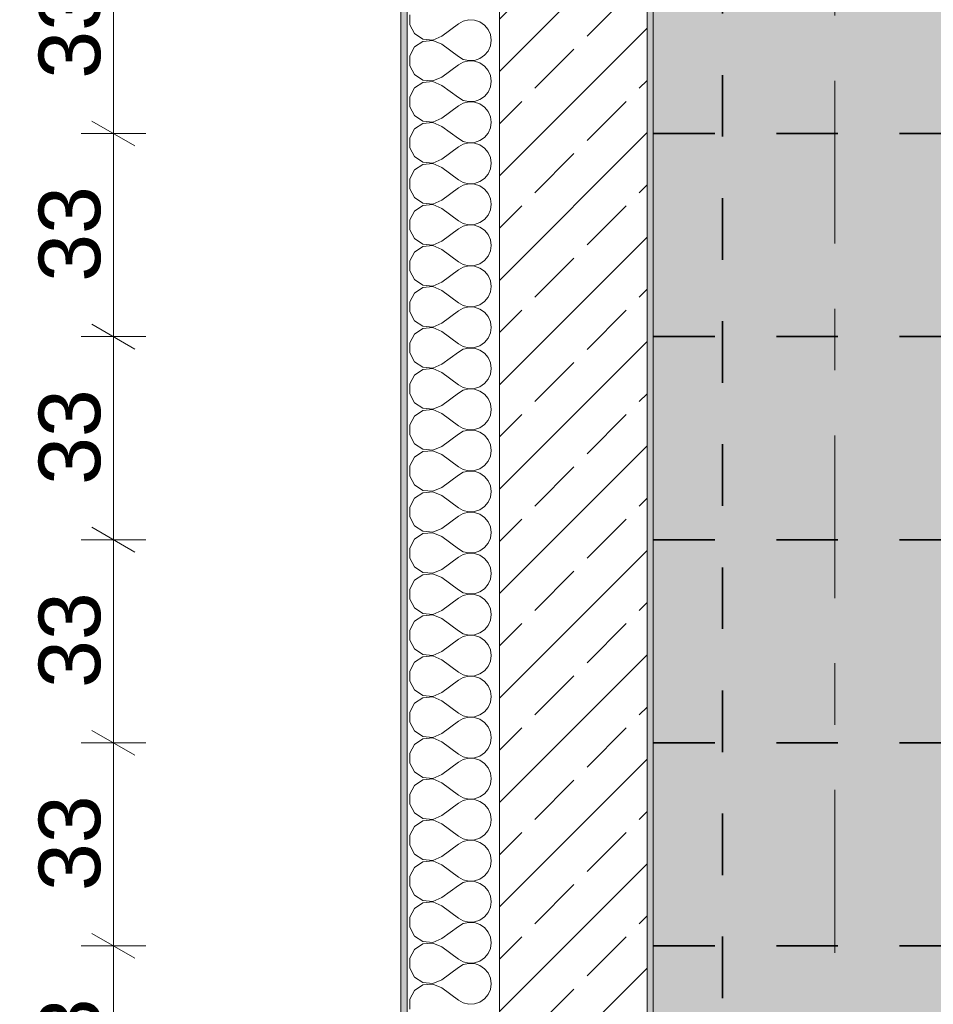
# Model space of a CAD drawing. Header units: metres. Extents: x -3.6 to 65.4, y -11 to 16.8.
# Tile 45 of 178: x -0.8 to 0.7, y 9.5 to 11.1. Entities that reach past the tile are written whole.
import ezdxf

# ---------------------------------------------------------------- set-up
doc = ezdxf.new("R2010")
doc.units = ezdxf.units.M
doc.header["$MEASUREMENT"] = 0
doc.linetypes.add('Achse', pattern=[0.2, 0.1, -0.05, 0, -0.05])
doc.linetypes.add('Strichlinie doppelt', pattern=[0.546806, 0.264583, -0.105833, 0.070556, -0.105833])
for name, color, linetype in [('154 - Bemaßung_ Beschriftung.Ausbau - Deckenspiegel', 7, 'Continuous'), ('451 - Universal.Achsen Raster', 7, 'Continuous'), ('604 - Struktur.Wand Aussen', 7, 'Continuous'), ('Neubau_651 - Abdeckung.Decke abgehängt_ bekleidet', 7, 'Continuous')]:
    doc.layers.add(name, color=color, linetype=linetype)
doc.styles.add('ERSTELLTER_STIL_2', font='txt')
doc.dimstyles.new('ERSTELLTER_STIL__1', dxfattribs={"dimtxt": 0.1, "dimasz": 0.0532, "dimexe": 0.18, "dimexo": 0.0625, "dimgap": 0, "dimtad": 1, "dimtih": 1, "dimtoh": 1, "dimzin": 0, "dimdsep": 46, "dimtxsty": 'ERSTELLTER_STIL_2', "dimblk": 'ARROWHEAD_2', "dimblk1": 'ARROWHEAD_2', "dimblk2": 'ARROWHEAD_2', "dimcen": 0.09, "dimse1": 1, "dimse2": 1, "dimclrd": 7, "dimclre": 7, "dimclrt": 7, "dimazin": 0, "dimtfac": 1, "dimtdec": 4, "dimtmove": 0, "dimatfit": 3, "dimfxl": 1, "dimtolj": 1, "dimtzin": 0, "dimarcsym": 0})
doc.dimstyles.new('ERSTELLTER_STIL__2', dxfattribs={"dimtxt": 0.1, "dimasz": 0.0532, "dimexe": 0.18, "dimexo": 0.0625, "dimgap": 0, "dimtad": 1, "dimtih": 1, "dimtoh": 1, "dimzin": 0, "dimdsep": 46, "dimtxsty": 'ERSTELLTER_STIL_2', "dimblk": 'ARROWHEAD_2', "dimblk1": 'ARROWHEAD_2', "dimblk2": 'ARROWHEAD_2', "dimcen": 0.09, "dimse1": 1, "dimse2": 1, "dimclrd": 7, "dimclre": 7, "dimclrt": 7, "dimazin": 0, "dimtfac": 1, "dimtdec": 4, "dimtmove": 2, "dimatfit": 3, "dimfxl": 1, "dimtolj": 1, "dimtzin": 0, "dimarcsym": 0})
doc.dimstyles.new('ERSTELLTER_STIL__3', dxfattribs={"dimtxt": 0.1, "dimasz": 0.0532, "dimexe": 0.18, "dimexo": 0.0625, "dimgap": 0, "dimtad": 1, "dimzin": 0, "dimdsep": 46, "dimtxsty": 'ERSTELLTER_STIL_2', "dimblk": 'ARROWHEAD_2', "dimblk1": 'ARROWHEAD_2', "dimblk2": 'ARROWHEAD_2', "dimcen": 0.09, "dimse1": 1, "dimse2": 1, "dimclrd": 7, "dimclre": 7, "dimclrt": 7, "dimazin": 0, "dimtfac": 1, "dimtdec": 4, "dimtmove": 0, "dimatfit": 3, "dimfxl": 1, "dimtolj": 1, "dimtzin": 0, "dimarcsym": 0})

# ---------------------------------------------------------------- blocks, each defined once
blk = doc.blocks.new('*X5')
at = {"layer": '604 - Struktur.Wand Aussen', "color": 7, "linetype": 'Continuous', "lineweight": 5}
for p, q in [((-0.1607, 11.1081), (-0.1607, 11.0919)), ((-0.1607, 11.0919), (-0.153, 11.0776)), ((-0.1083, 11.0733), (-0.0817, 11.0933)), ((-0.0736, 11.0978), (-0.0817, 11.0933)), ((-0.0647, 11.0999), (-0.0736, 11.0978)), ((-0.0555, 11.0994), (-0.0647, 11.0999)), ((-0.0468, 11.0965), (-0.0555, 11.0994)), ((-0.0392, 11.0913), (-0.0468, 11.0965)), ((-0.0333, 11.0842), (-0.0392, 11.0913)), ((-0.153, 11.0776), (-0.1395, 11.0686)), ((-0.1233, 11.067), (-0.1083, 11.0733)), ((-0.0296, 11.0758), (-0.0333, 11.0842)), ((-0.0283, 11.0667), (-0.0296, 11.0758)), ((-0.1395, 11.0648), (-0.153, 11.0558)), ((-0.1395, 11.0686), (-0.1233, 11.067)), ((-0.1233, 11.0663), (-0.1395, 11.0648)), ((-0.1083, 11.06), (-0.1233, 11.0663)), ((-0.1083, 11.06), (-0.0817, 11.04)), ((-0.0333, 11.0491), (-0.0296, 11.0576)), ((-0.0296, 11.0576), (-0.0283, 11.0667)), ((-0.153, 11.0558), (-0.1607, 11.0415)), ((-0.1607, 11.0415), (-0.1607, 11.0252)), ((-0.0817, 11.04), (-0.0736, 11.0355)), ((-0.0468, 11.0369), (-0.0392, 11.0421)), ((-0.0392, 11.0421), (-0.0333, 11.0491)), ((-0.1607, 11.0252), (-0.153, 11.0109)), ((-0.1083, 11.0067), (-0.0817, 11.0267)), ((-0.0736, 11.0311), (-0.0817, 11.0267)), ((-0.0736, 11.0355), (-0.0647, 11.0335)), ((-0.0647, 11.0332), (-0.0736, 11.0311)), ((-0.0647, 11.0335), (-0.0555, 11.0339)), ((-0.0555, 11.0328), (-0.0647, 11.0332)), ((-0.0555, 11.0339), (-0.0468, 11.0369)), ((-0.0468, 11.0298), (-0.0555, 11.0328)), ((-0.0392, 11.0246), (-0.0468, 11.0298)), ((-0.0333, 11.0175), (-0.0392, 11.0246)), ((-0.153, 11.0109), (-0.1395, 11.0019)), ((-0.0296, 11.0091), (-0.0333, 11.0175)), ((-0.0283, 11), (-0.0296, 11.0091)), ((-0.1395, 10.9981), (-0.153, 10.9891)), ((-0.1395, 11.0019), (-0.1233, 11.0004)), ((-0.1233, 10.9996), (-0.1395, 10.9981)), ((-0.1233, 11.0004), (-0.1083, 11.0067)), ((-0.1083, 10.9933), (-0.1233, 10.9996)), ((-0.1083, 10.9933), (-0.0817, 10.9733)), ((-0.0296, 10.9909), (-0.0283, 11)), ((-0.153, 10.9891), (-0.1607, 10.9748)), ((-0.0392, 10.9754), (-0.0333, 10.9825)), ((-0.0333, 10.9825), (-0.0296, 10.9909)), ((-0.1607, 10.9748), (-0.1607, 10.9585)), ((-0.1083, 10.94), (-0.0817, 10.96)), ((-0.0817, 10.9733), (-0.0736, 10.9689)), ((-0.0736, 10.9645), (-0.0817, 10.96)), ((-0.0736, 10.9689), (-0.0647, 10.9668)), ((-0.0647, 10.9665), (-0.0736, 10.9645)), ((-0.0647, 10.9668), (-0.0555, 10.9672)), ((-0.0555, 10.9661), (-0.0647, 10.9665)), ((-0.0555, 10.9672), (-0.0468, 10.9702)), ((-0.0468, 10.9631), (-0.0555, 10.9661)), ((-0.0468, 10.9702), (-0.0392, 10.9754)), ((-0.0392, 10.9579), (-0.0468, 10.9631)), ((-0.1607, 10.9585), (-0.153, 10.9442)), ((-0.153, 10.9442), (-0.1395, 10.9352)), ((-0.0333, 10.9509), (-0.0392, 10.9579)), ((-0.0296, 10.9424), (-0.0333, 10.9509)), ((-0.1395, 10.9314), (-0.153, 10.9224)), ((-0.1395, 10.9352), (-0.1233, 10.9337)), ((-0.1233, 10.933), (-0.1395, 10.9314)), ((-0.1233, 10.9337), (-0.1083, 10.94)), ((-0.1083, 10.9267), (-0.1233, 10.933)), ((-0.0283, 10.9333), (-0.0296, 10.9424)), ((-0.0296, 10.9242), (-0.0283, 10.9333)), ((-0.153, 10.9224), (-0.1607, 10.9081)), ((-0.1083, 10.9267), (-0.0817, 10.9067)), ((-0.0392, 10.9087), (-0.0333, 10.9158)), ((-0.0333, 10.9158), (-0.0296, 10.9242)), ((-0.1607, 10.9081), (-0.1607, 10.8919)), ((-0.0817, 10.9067), (-0.0736, 10.9022)), ((-0.0736, 10.8978), (-0.0817, 10.8933)), ((-0.0736, 10.9022), (-0.0647, 10.9001)), ((-0.0647, 10.8999), (-0.0736, 10.8978)), ((-0.0647, 10.9001), (-0.0555, 10.9006)), ((-0.0555, 10.8994), (-0.0647, 10.8999)), ((-0.0555, 10.9006), (-0.0468, 10.9035)), ((-0.0468, 10.8965), (-0.0555, 10.8994)), ((-0.0468, 10.9035), (-0.0392, 10.9087)), ((-0.0392, 10.8913), (-0.0468, 10.8965)), ((-0.1607, 10.8919), (-0.153, 10.8776)), ((-0.1083, 10.8733), (-0.0817, 10.8933)), ((-0.0333, 10.8842), (-0.0392, 10.8913)), ((-0.0296, 10.8758), (-0.0333, 10.8842)), ((-0.153, 10.8776), (-0.1395, 10.8686)), ((-0.1395, 10.8648), (-0.153, 10.8558)), ((-0.1395, 10.8686), (-0.1233, 10.867)), ((-0.1233, 10.8663), (-0.1395, 10.8648)), ((-0.1233, 10.867), (-0.1083, 10.8733)), ((-0.1083, 10.86), (-0.1233, 10.8663)), ((-0.0283, 10.8667), (-0.0296, 10.8758)), ((-0.0296, 10.8576), (-0.0283, 10.8667)), ((-0.153, 10.8558), (-0.1607, 10.8415)), ((-0.1083, 10.86), (-0.0817, 10.84)), ((-0.0392, 10.8421), (-0.0333, 10.8491)), ((-0.0333, 10.8491), (-0.0296, 10.8576)), ((-0.1607, 10.8415), (-0.1607, 10.8252)), ((-0.0817, 10.84), (-0.0736, 10.8355)), ((-0.0736, 10.8355), (-0.0647, 10.8335)), ((-0.0647, 10.8332), (-0.0736, 10.8311)), ((-0.0647, 10.8335), (-0.0555, 10.8339)), ((-0.0555, 10.8328), (-0.0647, 10.8332)), ((-0.0555, 10.8339), (-0.0468, 10.8369)), ((-0.0468, 10.8298), (-0.0555, 10.8328)), ((-0.0468, 10.8369), (-0.0392, 10.8421)), ((-0.1607, 10.8252), (-0.153, 10.8109)), ((-0.1083, 10.8067), (-0.0817, 10.8267)), ((-0.0736, 10.8311), (-0.0817, 10.8267)), ((-0.0392, 10.8246), (-0.0468, 10.8298)), ((-0.0333, 10.8175), (-0.0392, 10.8246)), ((-0.0296, 10.8091), (-0.0333, 10.8175)), ((-0.153, 10.8109), (-0.1395, 10.8019)), ((-0.1395, 10.8019), (-0.1233, 10.8004)), ((-0.1233, 10.8004), (-0.1083, 10.8067)), ((-0.0283, 10.8), (-0.0296, 10.8091)), ((-0.0296, 10.7909), (-0.0283, 10.8)), ((-0.153, 10.7891), (-0.1607, 10.7748)), ((-0.1395, 10.7981), (-0.153, 10.7891)), ((-0.1233, 10.7996), (-0.1395, 10.7981)), ((-0.1083, 10.7933), (-0.1233, 10.7996)), ((-0.1083, 10.7933), (-0.0817, 10.7733)), ((-0.0333, 10.7825), (-0.0296, 10.7909)), ((-0.1607, 10.7748), (-0.1607, 10.7585)), ((-0.0817, 10.7733), (-0.0736, 10.7689)), ((-0.0736, 10.7689), (-0.0647, 10.7668)), ((-0.0555, 10.7672), (-0.0468, 10.7702)), ((-0.0468, 10.7702), (-0.0392, 10.7754)), ((-0.0392, 10.7754), (-0.0333, 10.7825)), ((-0.1607, 10.7585), (-0.153, 10.7442)), ((-0.1083, 10.74), (-0.0817, 10.76)), ((-0.0736, 10.7645), (-0.0817, 10.76)), ((-0.0647, 10.7665), (-0.0736, 10.7645)), ((-0.0647, 10.7668), (-0.0555, 10.7672)), ((-0.0555, 10.7661), (-0.0647, 10.7665)), ((-0.0468, 10.7631), (-0.0555, 10.7661)), ((-0.0392, 10.7579), (-0.0468, 10.7631)), ((-0.0333, 10.7509), (-0.0392, 10.7579)), ((-0.153, 10.7442), (-0.1395, 10.7352)), ((-0.1233, 10.7337), (-0.1083, 10.74)), ((-0.0296, 10.7424), (-0.0333, 10.7509)), ((-0.0283, 10.7333), (-0.0296, 10.7424)), ((-0.153, 10.7224), (-0.1607, 10.7081)), ((-0.1395, 10.7314), (-0.153, 10.7224)), ((-0.1395, 10.7352), (-0.1233, 10.7337)), ((-0.1233, 10.733), (-0.1395, 10.7314)), ((-0.1083, 10.7267), (-0.1233, 10.733)), ((-0.1083, 10.7267), (-0.0817, 10.7067)), ((-0.0333, 10.7158), (-0.0296, 10.7242)), ((-0.0296, 10.7242), (-0.0283, 10.7333)), ((-0.1607, 10.7081), (-0.1607, 10.6919)), ((-0.0817, 10.7067), (-0.0736, 10.7022)), ((-0.0468, 10.7035), (-0.0392, 10.7087)), ((-0.0392, 10.7087), (-0.0333, 10.7158)), ((-0.1607, 10.6919), (-0.153, 10.6776)), ((-0.1083, 10.6733), (-0.0817, 10.6933)), ((-0.0736, 10.6978), (-0.0817, 10.6933)), ((-0.0736, 10.7022), (-0.0647, 10.7001)), ((-0.0647, 10.6999), (-0.0736, 10.6978)), ((-0.0647, 10.7001), (-0.0555, 10.7006)), ((-0.0555, 10.6994), (-0.0647, 10.6999)), ((-0.0555, 10.7006), (-0.0468, 10.7035)), ((-0.0468, 10.6965), (-0.0555, 10.6994)), ((-0.0392, 10.6913), (-0.0468, 10.6965)), ((-0.0333, 10.6842), (-0.0392, 10.6913)), ((-0.153, 10.6776), (-0.1395, 10.6686)), ((-0.1233, 10.667), (-0.1083, 10.6733)), ((-0.0296, 10.6758), (-0.0333, 10.6842)), ((-0.0283, 10.6667), (-0.0296, 10.6758)), ((-0.1395, 10.6648), (-0.153, 10.6558)), ((-0.1395, 10.6686), (-0.1233, 10.667)), ((-0.1233, 10.6663), (-0.1395, 10.6648)), ((-0.1083, 10.66), (-0.1233, 10.6663)), ((-0.1083, 10.66), (-0.0817, 10.64)), ((-0.0333, 10.6491), (-0.0296, 10.6576)), ((-0.0296, 10.6576), (-0.0283, 10.6667)), ((-0.153, 10.6558), (-0.1607, 10.6415)), ((-0.1607, 10.6415), (-0.1607, 10.6252)), ((-0.0817, 10.64), (-0.0736, 10.6355)), ((-0.0468, 10.6369), (-0.0392, 10.6421)), ((-0.0392, 10.6421), (-0.0333, 10.6491)), ((-0.1607, 10.6252), (-0.153, 10.6109)), ((-0.1083, 10.6067), (-0.0817, 10.6267)), ((-0.0736, 10.6311), (-0.0817, 10.6267)), ((-0.0736, 10.6355), (-0.0647, 10.6335)), ((-0.0647, 10.6332), (-0.0736, 10.6311)), ((-0.0647, 10.6335), (-0.0555, 10.6339)), ((-0.0555, 10.6328), (-0.0647, 10.6332)), ((-0.0555, 10.6339), (-0.0468, 10.6369)), ((-0.0468, 10.6298), (-0.0555, 10.6328)), ((-0.0392, 10.6246), (-0.0468, 10.6298)), ((-0.0333, 10.6175), (-0.0392, 10.6246)), ((-0.153, 10.6109), (-0.1395, 10.6019)), ((-0.0296, 10.6091), (-0.0333, 10.6175)), ((-0.0283, 10.6), (-0.0296, 10.6091)), ((-0.1395, 10.5981), (-0.153, 10.5891)), ((-0.1395, 10.6019), (-0.1233, 10.6004)), ((-0.1233, 10.5996), (-0.1395, 10.5981)), ((-0.1233, 10.6004), (-0.1083, 10.6067)), ((-0.1083, 10.5933), (-0.1233, 10.5996)), ((-0.1083, 10.5933), (-0.0817, 10.5733)), ((-0.0296, 10.5909), (-0.0283, 10.6)), ((-0.153, 10.5891), (-0.1607, 10.5748)), ((-0.0392, 10.5754), (-0.0333, 10.5825)), ((-0.0333, 10.5825), (-0.0296, 10.5909)), ((-0.1607, 10.5748), (-0.1607, 10.5585)), ((-0.1083, 10.54), (-0.0817, 10.56)), ((-0.0817, 10.5733), (-0.0736, 10.5689)), ((-0.0736, 10.5645), (-0.0817, 10.56)), ((-0.0736, 10.5689), (-0.0647, 10.5668)), ((-0.0647, 10.5665), (-0.0736, 10.5645)), ((-0.0647, 10.5668), (-0.0555, 10.5672)), ((-0.0555, 10.5661), (-0.0647, 10.5665)), ((-0.0555, 10.5672), (-0.0468, 10.5702)), ((-0.0468, 10.5631), (-0.0555, 10.5661)), ((-0.0468, 10.5702), (-0.0392, 10.5754)), ((-0.0392, 10.5579), (-0.0468, 10.5631)), ((-0.1607, 10.5585), (-0.153, 10.5442)), ((-0.153, 10.5442), (-0.1395, 10.5352)), ((-0.0333, 10.5509), (-0.0392, 10.5579)), ((-0.0296, 10.5424), (-0.0333, 10.5509)), ((-0.1395, 10.5314), (-0.153, 10.5224)), ((-0.1395, 10.5352), (-0.1233, 10.5337)), ((-0.1233, 10.533), (-0.1395, 10.5314)), ((-0.1233, 10.5337), (-0.1083, 10.54)), ((-0.1083, 10.5267), (-0.1233, 10.533)), ((-0.0283, 10.5333), (-0.0296, 10.5424)), ((-0.0296, 10.5242), (-0.0283, 10.5333)), ((-0.153, 10.5224), (-0.1607, 10.5081)), ((-0.1083, 10.5267), (-0.0817, 10.5067)), ((-0.0392, 10.5087), (-0.0333, 10.5158)), ((-0.0333, 10.5158), (-0.0296, 10.5242)), ((-0.1607, 10.5081), (-0.1607, 10.4919)), ((-0.0817, 10.5067), (-0.0736, 10.5022)), ((-0.0736, 10.4978), (-0.0817, 10.4933)), ((-0.0736, 10.5022), (-0.0647, 10.5001)), ((-0.0647, 10.4999), (-0.0736, 10.4978)), ((-0.0647, 10.5001), (-0.0555, 10.5006)), ((-0.0555, 10.4994), (-0.0647, 10.4999)), ((-0.0555, 10.5006), (-0.0468, 10.5035)), ((-0.0468, 10.4965), (-0.0555, 10.4994)), ((-0.0468, 10.5035), (-0.0392, 10.5087)), ((-0.0392, 10.4913), (-0.0468, 10.4965)), ((-0.1607, 10.4919), (-0.153, 10.4776)), ((-0.1083, 10.4733), (-0.0817, 10.4933)), ((-0.0333, 10.4842), (-0.0392, 10.4913)), ((-0.0296, 10.4758), (-0.0333, 10.4842)), ((-0.153, 10.4776), (-0.1395, 10.4686)), ((-0.1395, 10.4648), (-0.153, 10.4558)), ((-0.1395, 10.4686), (-0.1233, 10.467)), ((-0.1233, 10.4663), (-0.1395, 10.4648)), ((-0.1233, 10.467), (-0.1083, 10.4733)), ((-0.1083, 10.46), (-0.1233, 10.4663)), ((-0.0283, 10.4667), (-0.0296, 10.4758)), ((-0.0296, 10.4576), (-0.0283, 10.4667)), ((-0.153, 10.4558), (-0.1607, 10.4415)), ((-0.1083, 10.46), (-0.0817, 10.44)), ((-0.0392, 10.4421), (-0.0333, 10.4491)), ((-0.0333, 10.4491), (-0.0296, 10.4576)), ((-0.1607, 10.4415), (-0.1607, 10.4252)), ((-0.0817, 10.44), (-0.0736, 10.4355)), ((-0.0736, 10.4355), (-0.0647, 10.4335)), ((-0.0647, 10.4332), (-0.0736, 10.4311)), ((-0.0647, 10.4335), (-0.0555, 10.4339)), ((-0.0555, 10.4328), (-0.0647, 10.4332)), ((-0.0555, 10.4339), (-0.0468, 10.4369)), ((-0.0468, 10.4298), (-0.0555, 10.4328)), ((-0.0468, 10.4369), (-0.0392, 10.4421)), ((-0.1607, 10.4252), (-0.153, 10.4109)), ((-0.1083, 10.4067), (-0.0817, 10.4267)), ((-0.0736, 10.4311), (-0.0817, 10.4267)), ((-0.0392, 10.4246), (-0.0468, 10.4298)), ((-0.0333, 10.4175), (-0.0392, 10.4246)), ((-0.0296, 10.4091), (-0.0333, 10.4175)), ((-0.153, 10.4109), (-0.1395, 10.4019)), ((-0.1395, 10.4019), (-0.1233, 10.4004)), ((-0.1233, 10.4004), (-0.1083, 10.4067)), ((-0.0283, 10.4), (-0.0296, 10.4091)), ((-0.0296, 10.3909), (-0.0283, 10.4)), ((-0.153, 10.3891), (-0.1607, 10.3748)), ((-0.1395, 10.3981), (-0.153, 10.3891)), ((-0.1233, 10.3996), (-0.1395, 10.3981)), ((-0.1083, 10.3933), (-0.1233, 10.3996)), ((-0.1083, 10.3933), (-0.0817, 10.3733)), ((-0.0333, 10.3825), (-0.0296, 10.3909)), ((-0.1607, 10.3748), (-0.1607, 10.3585)), ((-0.0817, 10.3733), (-0.0736, 10.3689)), ((-0.0736, 10.3689), (-0.0647, 10.3668)), ((-0.0555, 10.3672), (-0.0468, 10.3702)), ((-0.0468, 10.3702), (-0.0392, 10.3754)), ((-0.0392, 10.3754), (-0.0333, 10.3825)), ((-0.1607, 10.3585), (-0.153, 10.3442)), ((-0.1083, 10.34), (-0.0817, 10.36)), ((-0.0736, 10.3645), (-0.0817, 10.36)), ((-0.0647, 10.3665), (-0.0736, 10.3645)), ((-0.0647, 10.3668), (-0.0555, 10.3672)), ((-0.0555, 10.3661), (-0.0647, 10.3665)), ((-0.0468, 10.3631), (-0.0555, 10.3661)), ((-0.0392, 10.3579), (-0.0468, 10.3631)), ((-0.0333, 10.3509), (-0.0392, 10.3579)), ((-0.153, 10.3442), (-0.1395, 10.3352)), ((-0.1233, 10.3337), (-0.1083, 10.34)), ((-0.0296, 10.3424), (-0.0333, 10.3509)), ((-0.0283, 10.3333), (-0.0296, 10.3424)), ((-0.153, 10.3224), (-0.1607, 10.3081)), ((-0.1395, 10.3314), (-0.153, 10.3224)), ((-0.1395, 10.3352), (-0.1233, 10.3337)), ((-0.1233, 10.333), (-0.1395, 10.3314)), ((-0.1083, 10.3267), (-0.1233, 10.333)), ((-0.1083, 10.3267), (-0.0817, 10.3067)), ((-0.0333, 10.3158), (-0.0296, 10.3242)), ((-0.0296, 10.3242), (-0.0283, 10.3333)), ((-0.1607, 10.3081), (-0.1607, 10.2919)), ((-0.0817, 10.3067), (-0.0736, 10.3022)), ((-0.0468, 10.3035), (-0.0392, 10.3087)), ((-0.0392, 10.3087), (-0.0333, 10.3158)), ((-0.1607, 10.2919), (-0.153, 10.2776)), ((-0.1083, 10.2733), (-0.0817, 10.2933)), ((-0.0736, 10.2978), (-0.0817, 10.2933)), ((-0.0736, 10.3022), (-0.0647, 10.3001)), ((-0.0647, 10.2999), (-0.0736, 10.2978)), ((-0.0647, 10.3001), (-0.0555, 10.3006)), ((-0.0555, 10.2994), (-0.0647, 10.2999)), ((-0.0555, 10.3006), (-0.0468, 10.3035)), ((-0.0468, 10.2965), (-0.0555, 10.2994)), ((-0.0392, 10.2913), (-0.0468, 10.2965)), ((-0.0333, 10.2842), (-0.0392, 10.2913)), ((-0.153, 10.2776), (-0.1395, 10.2686)), ((-0.1233, 10.267), (-0.1083, 10.2733)), ((-0.0296, 10.2758), (-0.0333, 10.2842)), ((-0.0283, 10.2667), (-0.0296, 10.2758)), ((-0.1395, 10.2648), (-0.153, 10.2558)), ((-0.1395, 10.2686), (-0.1233, 10.267)), ((-0.1233, 10.2663), (-0.1395, 10.2648)), ((-0.1083, 10.26), (-0.1233, 10.2663)), ((-0.1083, 10.26), (-0.0817, 10.24)), ((-0.0333, 10.2491), (-0.0296, 10.2576)), ((-0.0296, 10.2576), (-0.0283, 10.2667)), ((-0.153, 10.2558), (-0.1607, 10.2415)), ((-0.1607, 10.2415), (-0.1607, 10.2252)), ((-0.0817, 10.24), (-0.0736, 10.2355)), ((-0.0468, 10.2369), (-0.0392, 10.2421)), ((-0.0392, 10.2421), (-0.0333, 10.2491)), ((-0.1607, 10.2252), (-0.153, 10.2109)), ((-0.1083, 10.2067), (-0.0817, 10.2267)), ((-0.0736, 10.2311), (-0.0817, 10.2267)), ((-0.0736, 10.2355), (-0.0647, 10.2335)), ((-0.0647, 10.2332), (-0.0736, 10.2311)), ((-0.0647, 10.2335), (-0.0555, 10.2339)), ((-0.0555, 10.2328), (-0.0647, 10.2332)), ((-0.0555, 10.2339), (-0.0468, 10.2369)), ((-0.0468, 10.2298), (-0.0555, 10.2328)), ((-0.0392, 10.2246), (-0.0468, 10.2298)), ((-0.0333, 10.2175), (-0.0392, 10.2246)), ((-0.153, 10.2109), (-0.1395, 10.2019)), ((-0.0296, 10.2091), (-0.0333, 10.2175)), ((-0.0283, 10.2), (-0.0296, 10.2091)), ((-0.1395, 10.1981), (-0.153, 10.1891)), ((-0.1395, 10.2019), (-0.1233, 10.2004)), ((-0.1233, 10.1996), (-0.1395, 10.1981)), ((-0.1233, 10.2004), (-0.1083, 10.2067)), ((-0.1083, 10.1933), (-0.1233, 10.1996)), ((-0.1083, 10.1933), (-0.0817, 10.1733)), ((-0.0296, 10.1909), (-0.0283, 10.2)), ((-0.153, 10.1891), (-0.1607, 10.1748)), ((-0.0392, 10.1754), (-0.0333, 10.1825)), ((-0.0333, 10.1825), (-0.0296, 10.1909)), ((-0.1607, 10.1748), (-0.1607, 10.1585)), ((-0.1083, 10.14), (-0.0817, 10.16)), ((-0.0817, 10.1733), (-0.0736, 10.1689)), ((-0.0736, 10.1645), (-0.0817, 10.16)), ((-0.0736, 10.1689), (-0.0647, 10.1668)), ((-0.0647, 10.1665), (-0.0736, 10.1645)), ((-0.0647, 10.1668), (-0.0555, 10.1672)), ((-0.0555, 10.1661), (-0.0647, 10.1665)), ((-0.0555, 10.1672), (-0.0468, 10.1702)), ((-0.0468, 10.1631), (-0.0555, 10.1661)), ((-0.0468, 10.1702), (-0.0392, 10.1754)), ((-0.0392, 10.1579), (-0.0468, 10.1631)), ((-0.1607, 10.1585), (-0.153, 10.1442)), ((-0.153, 10.1442), (-0.1395, 10.1352)), ((-0.0333, 10.1509), (-0.0392, 10.1579)), ((-0.0296, 10.1424), (-0.0333, 10.1509)), ((-0.1395, 10.1314), (-0.153, 10.1224)), ((-0.1395, 10.1352), (-0.1233, 10.1337)), ((-0.1233, 10.133), (-0.1395, 10.1314)), ((-0.1233, 10.1337), (-0.1083, 10.14)), ((-0.1083, 10.1267), (-0.1233, 10.133)), ((-0.0283, 10.1333), (-0.0296, 10.1424)), ((-0.0296, 10.1242), (-0.0283, 10.1333)), ((-0.153, 10.1224), (-0.1607, 10.1081)), ((-0.1083, 10.1267), (-0.0817, 10.1067)), ((-0.0392, 10.1087), (-0.0333, 10.1158)), ((-0.0333, 10.1158), (-0.0296, 10.1242)), ((-0.1607, 10.1081), (-0.1607, 10.0919)), ((-0.0817, 10.1067), (-0.0736, 10.1022)), ((-0.0736, 10.0978), (-0.0817, 10.0933)), ((-0.0736, 10.1022), (-0.0647, 10.1001)), ((-0.0647, 10.0999), (-0.0736, 10.0978)), ((-0.0647, 10.1001), (-0.0555, 10.1006)), ((-0.0555, 10.0994), (-0.0647, 10.0999)), ((-0.0555, 10.1006), (-0.0468, 10.1035)), ((-0.0468, 10.0965), (-0.0555, 10.0994)), ((-0.0468, 10.1035), (-0.0392, 10.1087)), ((-0.0392, 10.0913), (-0.0468, 10.0965)), ((-0.1607, 10.0919), (-0.153, 10.0776)), ((-0.1083, 10.0733), (-0.0817, 10.0933)), ((-0.0333, 10.0842), (-0.0392, 10.0913)), ((-0.0296, 10.0758), (-0.0333, 10.0842)), ((-0.153, 10.0776), (-0.1395, 10.0686)), ((-0.1395, 10.0648), (-0.153, 10.0558)), ((-0.1395, 10.0686), (-0.1233, 10.067)), ((-0.1233, 10.0663), (-0.1395, 10.0648)), ((-0.1233, 10.067), (-0.1083, 10.0733)), ((-0.1083, 10.06), (-0.1233, 10.0663)), ((-0.0283, 10.0667), (-0.0296, 10.0758)), ((-0.0296, 10.0576), (-0.0283, 10.0667)), ((-0.153, 10.0558), (-0.1607, 10.0415)), ((-0.1083, 10.06), (-0.0817, 10.04)), ((-0.0392, 10.0421), (-0.0333, 10.0491)), ((-0.0333, 10.0491), (-0.0296, 10.0576)), ((-0.1607, 10.0415), (-0.1607, 10.0252)), ((-0.0817, 10.04), (-0.0736, 10.0355)), ((-0.0736, 10.0355), (-0.0647, 10.0335)), ((-0.0647, 10.0332), (-0.0736, 10.0311)), ((-0.0647, 10.0335), (-0.0555, 10.0339)), ((-0.0555, 10.0328), (-0.0647, 10.0332)), ((-0.0555, 10.0339), (-0.0468, 10.0369)), ((-0.0468, 10.0298), (-0.0555, 10.0328)), ((-0.0468, 10.0369), (-0.0392, 10.0421)), ((-0.1607, 10.0252), (-0.153, 10.0109)), ((-0.1083, 10.0067), (-0.0817, 10.0267)), ((-0.0736, 10.0311), (-0.0817, 10.0267)), ((-0.0392, 10.0246), (-0.0468, 10.0298)), ((-0.0333, 10.0175), (-0.0392, 10.0246)), ((-0.0296, 10.0091), (-0.0333, 10.0175)), ((-0.153, 10.0109), (-0.1395, 10.0019)), ((-0.1395, 10.0019), (-0.1233, 10.0004)), ((-0.1233, 10.0004), (-0.1083, 10.0067)), ((-0.0283, 10), (-0.0296, 10.0091)), ((-0.0296, 9.9909), (-0.0283, 10)), ((-0.153, 9.9891), (-0.1607, 9.9748)), ((-0.1395, 9.9981), (-0.153, 9.9891)), ((-0.1233, 9.9996), (-0.1395, 9.9981)), ((-0.1083, 9.9933), (-0.1233, 9.9996)), ((-0.1083, 9.9933), (-0.0817, 9.9733)), ((-0.0333, 9.9825), (-0.0296, 9.9909)), ((-0.1607, 9.9748), (-0.1607, 9.9585)), ((-0.0817, 9.9733), (-0.0736, 9.9689)), ((-0.0736, 9.9689), (-0.0647, 9.9668)), ((-0.0555, 9.9672), (-0.0468, 9.9702)), ((-0.0468, 9.9702), (-0.0392, 9.9754)), ((-0.0392, 9.9754), (-0.0333, 9.9825)), ((-0.1607, 9.9585), (-0.153, 9.9442)), ((-0.1083, 9.94), (-0.0817, 9.96)), ((-0.0736, 9.9645), (-0.0817, 9.96)), ((-0.0647, 9.9665), (-0.0736, 9.9645)), ((-0.0647, 9.9668), (-0.0555, 9.9672)), ((-0.0555, 9.9661), (-0.0647, 9.9665)), ((-0.0468, 9.9631), (-0.0555, 9.9661)), ((-0.0392, 9.9579), (-0.0468, 9.9631)), ((-0.0333, 9.9509), (-0.0392, 9.9579)), ((-0.153, 9.9442), (-0.1395, 9.9352)), ((-0.1233, 9.9337), (-0.1083, 9.94)), ((-0.0296, 9.9424), (-0.0333, 9.9509)), ((-0.0283, 9.9333), (-0.0296, 9.9424)), ((-0.153, 9.9224), (-0.1607, 9.9081)), ((-0.1395, 9.9314), (-0.153, 9.9224)), ((-0.1395, 9.9352), (-0.1233, 9.9337)), ((-0.1233, 9.933), (-0.1395, 9.9314)), ((-0.1083, 9.9267), (-0.1233, 9.933)), ((-0.1083, 9.9267), (-0.0817, 9.9067)), ((-0.0333, 9.9158), (-0.0296, 9.9242)), ((-0.0296, 9.9242), (-0.0283, 9.9333)), ((-0.1607, 9.9081), (-0.1607, 9.8919)), ((-0.0817, 9.9067), (-0.0736, 9.9022)), ((-0.0468, 9.9035), (-0.0392, 9.9087)), ((-0.0392, 9.9087), (-0.0333, 9.9158)), ((-0.1607, 9.8919), (-0.153, 9.8776)), ((-0.1083, 9.8733), (-0.0817, 9.8933)), ((-0.0736, 9.8978), (-0.0817, 9.8933)), ((-0.0736, 9.9022), (-0.0647, 9.9001)), ((-0.0647, 9.8999), (-0.0736, 9.8978)), ((-0.0647, 9.9001), (-0.0555, 9.9006)), ((-0.0555, 9.8994), (-0.0647, 9.8999)), ((-0.0555, 9.9006), (-0.0468, 9.9035)), ((-0.0468, 9.8965), (-0.0555, 9.8994)), ((-0.0392, 9.8913), (-0.0468, 9.8965)), ((-0.0333, 9.8842), (-0.0392, 9.8913)), ((-0.153, 9.8776), (-0.1395, 9.8686)), ((-0.1233, 9.867), (-0.1083, 9.8733)), ((-0.0296, 9.8758), (-0.0333, 9.8842)), ((-0.0283, 9.8667), (-0.0296, 9.8758)), ((-0.1395, 9.8648), (-0.153, 9.8558)), ((-0.1395, 9.8686), (-0.1233, 9.867)), ((-0.1233, 9.8663), (-0.1395, 9.8648)), ((-0.1083, 9.86), (-0.1233, 9.8663)), ((-0.1083, 9.86), (-0.0817, 9.84)), ((-0.0333, 9.8491), (-0.0296, 9.8576)), ((-0.0296, 9.8576), (-0.0283, 9.8667)), ((-0.153, 9.8558), (-0.1607, 9.8415)), ((-0.1607, 9.8415), (-0.1607, 9.8252)), ((-0.0817, 9.84), (-0.0736, 9.8355)), ((-0.0468, 9.8369), (-0.0392, 9.8421)), ((-0.0392, 9.8421), (-0.0333, 9.8491)), ((-0.1607, 9.8252), (-0.153, 9.8109)), ((-0.1083, 9.8067), (-0.0817, 9.8267)), ((-0.0736, 9.8311), (-0.0817, 9.8267)), ((-0.0736, 9.8355), (-0.0647, 9.8335)), ((-0.0647, 9.8332), (-0.0736, 9.8311)), ((-0.0647, 9.8335), (-0.0555, 9.8339)), ((-0.0555, 9.8328), (-0.0647, 9.8332)), ((-0.0555, 9.8339), (-0.0468, 9.8369)), ((-0.0468, 9.8298), (-0.0555, 9.8328)), ((-0.0392, 9.8246), (-0.0468, 9.8298)), ((-0.0333, 9.8175), (-0.0392, 9.8246)), ((-0.153, 9.8109), (-0.1395, 9.8019)), ((-0.0296, 9.8091), (-0.0333, 9.8175)), ((-0.0283, 9.8), (-0.0296, 9.8091)), ((-0.1395, 9.7981), (-0.153, 9.7891)), ((-0.1395, 9.8019), (-0.1233, 9.8004)), ((-0.1233, 9.7996), (-0.1395, 9.7981)), ((-0.1233, 9.8004), (-0.1083, 9.8067)), ((-0.1083, 9.7933), (-0.1233, 9.7996)), ((-0.1083, 9.7933), (-0.0817, 9.7733)), ((-0.0296, 9.7909), (-0.0283, 9.8)), ((-0.153, 9.7891), (-0.1607, 9.7748)), ((-0.0392, 9.7754), (-0.0333, 9.7825)), ((-0.0333, 9.7825), (-0.0296, 9.7909)), ((-0.1607, 9.7748), (-0.1607, 9.7585)), ((-0.1083, 9.74), (-0.0817, 9.76)), ((-0.0817, 9.7733), (-0.0736, 9.7689)), ((-0.0736, 9.7645), (-0.0817, 9.76)), ((-0.0736, 9.7689), (-0.0647, 9.7668)), ((-0.0647, 9.7665), (-0.0736, 9.7645)), ((-0.0647, 9.7668), (-0.0555, 9.7672)), ((-0.0555, 9.7661), (-0.0647, 9.7665)), ((-0.0555, 9.7672), (-0.0468, 9.7702)), ((-0.0468, 9.7631), (-0.0555, 9.7661)), ((-0.0468, 9.7702), (-0.0392, 9.7754)), ((-0.0392, 9.7579), (-0.0468, 9.7631)), ((-0.1607, 9.7585), (-0.153, 9.7442)), ((-0.153, 9.7442), (-0.1395, 9.7352)), ((-0.0333, 9.7509), (-0.0392, 9.7579)), ((-0.0296, 9.7424), (-0.0333, 9.7509)), ((-0.1395, 9.7314), (-0.153, 9.7224)), ((-0.1395, 9.7352), (-0.1233, 9.7337)), ((-0.1233, 9.733), (-0.1395, 9.7314)), ((-0.1233, 9.7337), (-0.1083, 9.74)), ((-0.1083, 9.7267), (-0.1233, 9.733)), ((-0.0283, 9.7333), (-0.0296, 9.7424)), ((-0.0296, 9.7242), (-0.0283, 9.7333)), ((-0.153, 9.7224), (-0.1607, 9.7081)), ((-0.1083, 9.7267), (-0.0817, 9.7067)), ((-0.0392, 9.7087), (-0.0333, 9.7158)), ((-0.0333, 9.7158), (-0.0296, 9.7242)), ((-0.1607, 9.7081), (-0.1607, 9.6919)), ((-0.0817, 9.7067), (-0.0736, 9.7022)), ((-0.0736, 9.6978), (-0.0817, 9.6933)), ((-0.0736, 9.7022), (-0.0647, 9.7001)), ((-0.0647, 9.6999), (-0.0736, 9.6978)), ((-0.0647, 9.7001), (-0.0555, 9.7006)), ((-0.0555, 9.6994), (-0.0647, 9.6999)), ((-0.0555, 9.7006), (-0.0468, 9.7035)), ((-0.0468, 9.6965), (-0.0555, 9.6994)), ((-0.0468, 9.7035), (-0.0392, 9.7087)), ((-0.0392, 9.6913), (-0.0468, 9.6965)), ((-0.1607, 9.6919), (-0.153, 9.6776)), ((-0.1083, 9.6733), (-0.0817, 9.6933)), ((-0.0333, 9.6842), (-0.0392, 9.6913)), ((-0.0296, 9.6758), (-0.0333, 9.6842)), ((-0.153, 9.6776), (-0.1395, 9.6686)), ((-0.1395, 9.6648), (-0.153, 9.6558)), ((-0.1395, 9.6686), (-0.1233, 9.667)), ((-0.1233, 9.6663), (-0.1395, 9.6648)), ((-0.1233, 9.667), (-0.1083, 9.6733)), ((-0.1083, 9.66), (-0.1233, 9.6663)), ((-0.0283, 9.6667), (-0.0296, 9.6758)), ((-0.0296, 9.6576), (-0.0283, 9.6667)), ((-0.153, 9.6558), (-0.1607, 9.6415)), ((-0.1083, 9.66), (-0.0817, 9.64)), ((-0.0392, 9.6421), (-0.0333, 9.6491)), ((-0.0333, 9.6491), (-0.0296, 9.6576)), ((-0.1607, 9.6415), (-0.1607, 9.6252)), ((-0.0817, 9.64), (-0.0736, 9.6355)), ((-0.0736, 9.6355), (-0.0647, 9.6335)), ((-0.0647, 9.6332), (-0.0736, 9.6311)), ((-0.0647, 9.6335), (-0.0555, 9.6339)), ((-0.0555, 9.6328), (-0.0647, 9.6332)), ((-0.0555, 9.6339), (-0.0468, 9.6369)), ((-0.0468, 9.6298), (-0.0555, 9.6328)), ((-0.0468, 9.6369), (-0.0392, 9.6421)), ((-0.1607, 9.6252), (-0.153, 9.6109)), ((-0.1083, 9.6067), (-0.0817, 9.6267)), ((-0.0736, 9.6311), (-0.0817, 9.6267)), ((-0.0392, 9.6246), (-0.0468, 9.6298)), ((-0.0333, 9.6175), (-0.0392, 9.6246)), ((-0.0296, 9.6091), (-0.0333, 9.6175)), ((-0.153, 9.6109), (-0.1395, 9.6019)), ((-0.1395, 9.6019), (-0.1233, 9.6004)), ((-0.1233, 9.6004), (-0.1083, 9.6067)), ((-0.0283, 9.6), (-0.0296, 9.6091)), ((-0.0296, 9.5909), (-0.0283, 9.6)), ((-0.153, 9.5891), (-0.1607, 9.5748)), ((-0.1395, 9.5981), (-0.153, 9.5891)), ((-0.1233, 9.5996), (-0.1395, 9.5981)), ((-0.1083, 9.5933), (-0.1233, 9.5996)), ((-0.1083, 9.5933), (-0.0817, 9.5733)), ((-0.0333, 9.5825), (-0.0296, 9.5909)), ((-0.1607, 9.5748), (-0.1607, 9.5585)), ((-0.0817, 9.5733), (-0.0736, 9.5689)), ((-0.0736, 9.5689), (-0.0647, 9.5668)), ((-0.0555, 9.5672), (-0.0468, 9.5702)), ((-0.0468, 9.5702), (-0.0392, 9.5754)), ((-0.0392, 9.5754), (-0.0333, 9.5825)), ((-0.1607, 9.5585), (-0.153, 9.5442)), ((-0.1083, 9.54), (-0.0817, 9.56)), ((-0.0736, 9.5645), (-0.0817, 9.56)), ((-0.0647, 9.5665), (-0.0736, 9.5645)), ((-0.0647, 9.5668), (-0.0555, 9.5672)), ((-0.0555, 9.5661), (-0.0647, 9.5665)), ((-0.0468, 9.5631), (-0.0555, 9.5661)), ((-0.0392, 9.5579), (-0.0468, 9.5631)), ((-0.0333, 9.5509), (-0.0392, 9.5579)), ((-0.153, 9.5442), (-0.1395, 9.5352)), ((-0.1233, 9.5337), (-0.1083, 9.54)), ((-0.0296, 9.5424), (-0.0333, 9.5509)), ((-0.0283, 9.5333), (-0.0296, 9.5424)), ((-0.153, 9.5224), (-0.1607, 9.5081)), ((-0.1395, 9.5314), (-0.153, 9.5224)), ((-0.1395, 9.5352), (-0.1233, 9.5337)), ((-0.1233, 9.533), (-0.1395, 9.5314)), ((-0.1083, 9.5267), (-0.1233, 9.533)), ((-0.1083, 9.5267), (-0.0817, 9.5067)), ((-0.0333, 9.5158), (-0.0296, 9.5242)), ((-0.0296, 9.5242), (-0.0283, 9.5333)), ((-0.1607, 9.5081), (-0.1607, 9.4919)), ((-0.0817, 9.5067), (-0.0736, 9.5022)), ((-0.0468, 9.5035), (-0.0392, 9.5087)), ((-0.0392, 9.5087), (-0.0333, 9.5158)), ((-0.0736, 9.5022), (-0.0647, 9.5001)), ((-0.0647, 9.5001), (-0.0555, 9.5006)), ((-0.0555, 9.5006), (-0.0468, 9.5035))]:
    blk.add_line(p, q, dxfattribs=at)
blk = doc.blocks.new('*D204')
at = {"layer": '154 - Bemaßung_ Beschriftung.Ausbau - Deckenspiegel', "color": 7, "linetype": 'Continuous', "lineweight": 5}
for p, q in [((-0.6771, 9.6152), (-0.6071, 9.5748)), ((-0.5896, 9.595), (-0.6946, 9.595)), ((-0.6421, 9.265), (-0.6421, 9.595)), ((-0.6771, 9.2852), (-0.6071, 9.2448)), ((-0.5896, 9.265), (-0.6946, 9.265))]:
    blk.add_line(p, q, dxfattribs=at)
at = {"layer": '154 - Bemaßung_ Beschriftung.Ausbau - Deckenspiegel', "color": 7, "lineweight": 5, "insert": (-0.6621, 9.3541), "char_height": 0.1, "attachment_point": 7, "rotation": 90, "style": 'ERSTELLTER_STIL_2'}
blk.add_mtext('\\A1;{\\pql;\\fArial|b0|i0|c0|p38;33}', dxfattribs=at)
blk = doc.blocks.new('ARROWHEAD_2')
at = {"color": 0, "linetype": 'Continuous', "lineweight": 0}
for p, q in [((-0.378, -0.655), (0.378, 0.655)), ((0, 0), (-1, 0))]:
    blk.add_line(p, q, dxfattribs=at)
blk = doc.blocks.new('*D205')
at = {"layer": '154 - Bemaßung_ Beschriftung.Ausbau - Deckenspiegel', "color": 7, "linetype": 'Continuous', "lineweight": 5}
for p, q in [((-0.6771, 9.9452), (-0.6071, 9.9048)), ((-0.5896, 9.925), (-0.6946, 9.925)), ((-0.6421, 9.595), (-0.6421, 9.925)), ((-0.6771, 9.6152), (-0.6071, 9.5748)), ((-0.5896, 9.595), (-0.6946, 9.595))]:
    blk.add_line(p, q, dxfattribs=at)
at = {"layer": '154 - Bemaßung_ Beschriftung.Ausbau - Deckenspiegel', "color": 7, "lineweight": 5, "insert": (-0.6621, 9.6841), "char_height": 0.1, "attachment_point": 7, "rotation": 90, "style": 'ERSTELLTER_STIL_2'}
blk.add_mtext('\\A1;{\\pql;\\fArial|b0|i0|c0|p38;33}', dxfattribs=at)
blk = doc.blocks.new('*D206')
at = {"layer": '154 - Bemaßung_ Beschriftung.Ausbau - Deckenspiegel', "color": 7, "linetype": 'Continuous', "lineweight": 5}
for p, q in [((-0.6771, 10.2752), (-0.6071, 10.2348)), ((-0.5896, 10.255), (-0.6946, 10.255)), ((-0.6421, 9.925), (-0.6421, 10.255)), ((-0.6771, 9.9452), (-0.6071, 9.9048)), ((-0.5896, 9.925), (-0.6946, 9.925))]:
    blk.add_line(p, q, dxfattribs=at)
at = {"layer": '154 - Bemaßung_ Beschriftung.Ausbau - Deckenspiegel', "color": 7, "lineweight": 5, "insert": (-0.6621, 10.0141), "char_height": 0.1, "attachment_point": 7, "rotation": 90, "style": 'ERSTELLTER_STIL_2'}
blk.add_mtext('\\A1;{\\pql;\\fArial|b0|i0|c0|p38;33}', dxfattribs=at)
blk = doc.blocks.new('*D207')
at = {"layer": '154 - Bemaßung_ Beschriftung.Ausbau - Deckenspiegel', "color": 7, "linetype": 'Continuous', "lineweight": 5}
for p, q in [((-0.6771, 10.6052), (-0.6071, 10.5648)), ((-0.5896, 10.585), (-0.6946, 10.585)), ((-0.6421, 10.255), (-0.6421, 10.585)), ((-0.6771, 10.2752), (-0.6071, 10.2348)), ((-0.5896, 10.255), (-0.6946, 10.255))]:
    blk.add_line(p, q, dxfattribs=at)
at = {"layer": '154 - Bemaßung_ Beschriftung.Ausbau - Deckenspiegel', "color": 7, "lineweight": 5, "insert": (-0.6621, 10.3441), "char_height": 0.1, "attachment_point": 7, "rotation": 90, "style": 'ERSTELLTER_STIL_2'}
blk.add_mtext('\\A1;{\\pql;\\fArial|b0|i0|c0|p38;33}', dxfattribs=at)
blk = doc.blocks.new('*D208')
at = {"layer": '154 - Bemaßung_ Beschriftung.Ausbau - Deckenspiegel', "color": 7, "linetype": 'Continuous', "lineweight": 5}
for p, q in [((-0.6771, 10.9352), (-0.6071, 10.8948)), ((-0.5896, 10.915), (-0.6946, 10.915)), ((-0.6421, 10.585), (-0.6421, 10.915)), ((-0.6771, 10.6052), (-0.6071, 10.5648)), ((-0.5896, 10.585), (-0.6946, 10.585))]:
    blk.add_line(p, q, dxfattribs=at)
at = {"layer": '154 - Bemaßung_ Beschriftung.Ausbau - Deckenspiegel', "color": 7, "lineweight": 5, "insert": (-0.6621, 10.6741), "char_height": 0.1, "attachment_point": 7, "rotation": 90, "style": 'ERSTELLTER_STIL_2'}
blk.add_mtext('\\A1;{\\pql;\\fArial|b0|i0|c0|p38;33}', dxfattribs=at)
blk = doc.blocks.new('*D209')
at = {"layer": '154 - Bemaßung_ Beschriftung.Ausbau - Deckenspiegel', "color": 7, "linetype": 'Continuous', "lineweight": 5}
for p, q in [((-0.6771, 11.2652), (-0.6071, 11.2248)), ((-0.5896, 11.245), (-0.6946, 11.245)), ((-0.6421, 10.915), (-0.6421, 11.245)), ((-0.6771, 10.9352), (-0.6071, 10.8948)), ((-0.5896, 10.915), (-0.6946, 10.915))]:
    blk.add_line(p, q, dxfattribs=at)
at = {"layer": '154 - Bemaßung_ Beschriftung.Ausbau - Deckenspiegel', "color": 7, "lineweight": 5, "insert": (-0.6621, 11.0041), "char_height": 0.1, "attachment_point": 7, "rotation": 90, "style": 'ERSTELLTER_STIL_2'}
blk.add_mtext('\\A1;{\\pql;\\fArial|b0|i0|c0|p38;33}', dxfattribs=at)
blk = doc.blocks.new('*D215')
at = {"layer": '154 - Bemaßung_ Beschriftung.Ausbau - Deckenspiegel', "color": 7, "linetype": 'Continuous', "lineweight": 5}
for p, q in [((0.235, 14.5711), (0.235, 14.6761)), ((0.2552, 14.6586), (0.2148, 14.5886)), ((0.3677, 14.6586), (0.3273, 14.5886)), ((0.2008, 14.6236), (0.235, 14.6236)), ((0.235, 14.6236), (0.3475, 14.6236))]:
    blk.add_line(p, q, dxfattribs=at)
at = {"layer": '154 - Bemaßung_ Beschriftung.Ausbau - Deckenspiegel', "color": 7, "lineweight": 5, "insert": (0.2156, 14.6425), "char_height": 0.1, "attachment_point": 7, "style": 'ERSTELLTER_STIL_2'}
blk.add_mtext('\\A1;{\\pql;\\fArial|b0|i0|c0|p38;11\\fArial|b0|i0|c0|p38;\\A1{\\H.66x;\\S25^  ;}}', dxfattribs=at)
blk = doc.blocks.new('*D216')
at = {"layer": '154 - Bemaßung_ Beschriftung.Ausbau - Deckenspiegel', "color": 7, "linetype": 'Continuous', "lineweight": 5}
for p, q in [((0.3475, 14.5711), (0.3475, 14.6761)), ((0.3677, 14.6586), (0.3273, 14.5886)), ((0.8477, 14.6586), (0.8073, 14.5886)), ((0.235, 14.6236), (0.3475, 14.6236)), ((0.3475, 14.6236), (0.8275, 14.6236))]:
    blk.add_line(p, q, dxfattribs=at)
at = {"layer": '154 - Bemaßung_ Beschriftung.Ausbau - Deckenspiegel', "color": 7, "lineweight": 5, "insert": (0.5116, 14.6436), "char_height": 0.1, "attachment_point": 7, "style": 'ERSTELLTER_STIL_2'}
blk.add_mtext('\\A1;{\\pql;\\fArial|b0|i0|c0|p38;48}', dxfattribs=at)

msp = doc.modelspace()

# ---------------------------------------------------------------- hatches: boundary and pattern name
at = {"layer": '604 - Struktur.Wand Aussen', "linetype": 'Continuous', "lineweight": 0, "true_color": 0x000000}
h = msp.add_hatch(dxfattribs=at)
h.set_pattern_fill('Verputz_0001', color=18, style=0, pattern_type=2)
h.set_pattern_definition([(0, (0, 0), (0, 0.08660254), [0, -0.05]), (0, (0.025, 0.0433), (0, 0.08660254), [0, -0.05])])
h.paths.add_polyline_path([(-0.175, 13.845), (-0.175, 7.895), (-0.165, 7.895), (-0.165, 13.845)])
h = msp.add_hatch(dxfattribs=at)
h.set_pattern_fill('Beton__Stahlbeton_0001', color=18, style=0, pattern_type=2)
h.set_pattern_definition([(45, (0, 0), (-0.0848528, 0.0848528), []), (45, (-0.04243, 0.04243), (-0.0848528, 0.0848528), [0.09, -0.03])])
h.paths.add_polyline_path([(-0.015, 13.455), (-0.015, 7.895), (0.105, 7.895), (0.175, 7.895), (0.225, 7.895), (0.225, 13.455)])
h = msp.add_hatch(dxfattribs=at)
h.set_pattern_fill('Gips_0001', color=18, style=0, pattern_type=2)
h.set_pattern_definition([(45, (0, 0), (-0.01767767, 0.01767767), [0, -0.025])])
h.paths.add_polyline_path([(0.235, 8.51), (0.235, 13.445), (0.225, 13.445), (0.225, 8.51)])
at = {"layer": 'Neubau_651 - Abdeckung.Decke abgehängt_ bekleidet', "linetype": 'Continuous', "lineweight": 13, "true_color": 0xffbfbf}
h = msp.add_hatch(dxfattribs=at)
h.set_pattern_fill('sechseckig_0001', color=254, style=0, pattern_type=2)
h.set_pattern_definition([(90, (0, 0), (-0.1299038, 0), [0.075, -0.15]), (90, (-0.06495, 0.1125), (-0.1299038, 0), [0.075, -0.15]), (150, (5e-18, 0.075), (0.0649519, 0.1125), [0.075, -0.15]), (150, (-0.1299, 0.075), (0.0649519, 0.1125), [0.075, -0.15]), (210, (0, 0), (-0.0649519, 0.1125), [0.075, -0.15]), (210, (-0.1299, 8e-18), (-0.0649519, 0.1125), [0.075, -0.15])])
h.paths.add_polyline_path([(0.7025, 12.69), (0.235, 12.69), (0.235, 8.51), (7.66, 8.51), (7.66, 12.99), (0.7025, 12.99)])
h.paths.add_polyline_path([(0.7475, 9.15), (0.7475, 12.45), (7.1475, 12.45), (7.1475, 9.15)], flags=0)

# ---------------------------------------------------------------- linework, layer by layer
at = {"layer": '451 - Universal.Achsen Raster', "color": 160, "linetype": 'Strichlinie doppelt', "lineweight": 9, "true_color": 0x3232ff}
msp.add_line((0.53, -10.585), (0.53, 16.355), dxfattribs=at)
at = {"layer": '604 - Struktur.Wand Aussen', "color": 7, "linetype": 'Continuous', "lineweight": 5}
msp.add_line((-0.165, 13.705), (-0.165, 7.895), dxfattribs=at)
at = {"layer": '604 - Struktur.Wand Aussen', "color": 7, "linetype": 'Continuous', "lineweight": 13}
for p, q in [((-0.015, 13.455), (-0.015, 7.895)), ((0.225, 8.51), (0.225, 13.445))]:
    msp.add_line(p, q, dxfattribs=at)
at = {"layer": '604 - Struktur.Wand Aussen', "color": 7, "linetype": 'Continuous', "lineweight": 5, "flags": 128}
for points in [[(-0.175, 13.845), (-0.175, 7.895)], [(0.235, 8.51), (0.235, 13.445)]]:
    msp.add_lwpolyline(points, dxfattribs=at)
at = {"layer": 'Neubau_651 - Abdeckung.Decke abgehängt_ bekleidet', "color": 1, "linetype": 'Achse', "lineweight": 35}
for p, q in [((0.3475, 8.51), (0.3475, 12.99)), ((0.235, 10.915), (7.66, 10.915)), ((0.235, 10.585), (7.66, 10.585)), ((0.235, 10.255), (7.66, 10.255)), ((0.235, 9.925), (7.66, 9.925)), ((0.235, 9.595), (7.66, 9.595))]:
    msp.add_line(p, q, dxfattribs=at)
at = {"layer": 'Neubau_651 - Abdeckung.Decke abgehängt_ bekleidet', "color": 1, "linetype": 'Continuous', "lineweight": 13, "flags": 128}
msp.add_lwpolyline([(0.7025, 12.69), (0.235, 12.69), (0.235, 8.51), (7.66, 8.51), (7.66, 12.99), (0.7025, 12.99)], close=True, dxfattribs=at)

# ---------------------------------------------------------------- block references
at = {"layer": '604 - Struktur.Wand Aussen', "color": 7, "lineweight": 18}
msp.add_blockref('*X5', (0, 0), dxfattribs=at)

# ---------------------------------------------------------------- dimensions: what is measured, and where the dimension line sits
at = {"layer": '154 - Bemaßung_ Beschriftung.Ausbau - Deckenspiegel', "color": 7, "linetype": 'Continuous', "lineweight": 5}
for base, p1, p2, dimstyle, picture, middle in [((0.3475, 14.6236), (0.235, 8.51), (0.3475, 8.51), 'ERSTELLTER_STIL__2', '*D215', (0.465, 14.6936)), ((0.8275, 14.6236), (0.3475, 8.51), (0.8275, 12.3376), 'ERSTELLTER_STIL__1', '*D216', (0.5878, 14.6936))]:
    dim = msp.add_linear_dim(base=base, p1=p1, p2=p2, dimstyle=dimstyle, dxfattribs=at)
    dim.commit()
    dim.dimension.update_dxf_attribs({"geometry": picture, "text_midpoint": middle, "dimtype": 160})
for base, p1, p2, picture, middle in [((-0.6421, 11.245), (0.235, 10.915), (0.235, 11.245), '*D209', (-0.7121, 11.0803)), ((-0.6421, 10.915), (0.235, 10.585), (0.235, 10.915), '*D208', (-0.7121, 10.7503)), ((-0.6421, 10.585), (0.235, 10.255), (0.235, 10.585), '*D207', (-0.7121, 10.4203)), ((-0.6421, 10.255), (0.235, 9.925), (0.235, 10.255), '*D206', (-0.7121, 10.0903)), ((-0.6421, 9.925), (0.235, 9.595), (0.235, 9.925), '*D205', (-0.7121, 9.7603)), ((-0.6421, 9.595), (0.235, 9.265), (0.235, 9.595), '*D204', (-0.7121, 9.4303))]:
    dim = msp.add_linear_dim(base=base, p1=p1, p2=p2, angle=90, dimstyle='ERSTELLTER_STIL__3', dxfattribs=at)
    dim.commit()
    dim.dimension.update_dxf_attribs({"geometry": picture, "text_midpoint": middle, "dimtype": 160, "text_rotation": 90})

doc.saveas('drawing.dxf')
